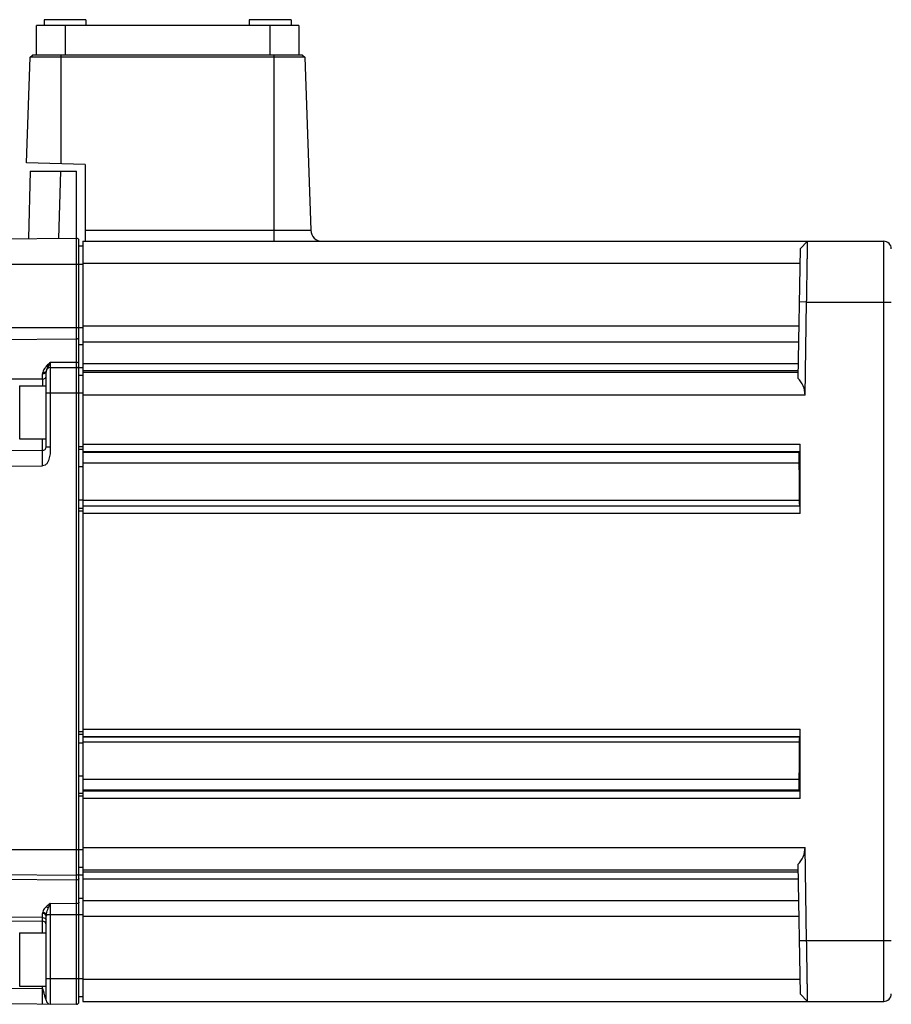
# Model space of a CAD drawing. Header units: millimetres. Extents: x 0 to 559, y 0 to 432.
# Tile 12 of 16: x 250 to 365, y 102 to 232. Entities that reach past the tile are written whole.
import ezdxf

# ---------------------------------------------------------------- set-up
doc = ezdxf.new("R2010")
doc.units = ezdxf.units.MM
doc.header["$LTSCALE"] = 30.734
doc.layers.add('ECM-B3M-C210DXF_CONTINUOUS_LINE', color=7, linetype='CONTINUOUS')

msp = doc.modelspace()

# ---------------------------------------------------------------- linework, layer by layer
at = {"layer": 'ECM-B3M-C210DXF_CONTINUOUS_LINE', "color": 7, "linetype": 'Continuous'}
for p, q in [((252.56, 226.98), (252.56, 230.88)), ((287.06, 230.88), (252.56, 230.88)), ((253.56, 231.63), (253.56, 230.88)), ((259.06, 231.63), (253.56, 231.63)), ((259.06, 231.63), (259.06, 230.88)), ((280.56, 231.63), (280.56, 230.88)), ((286.06, 231.63), (280.56, 231.63)), ((286.06, 231.63), (286.06, 230.88)), ((287.06, 230.88), (287.06, 226.98)), ((251.25, 212.79), (251.73, 226.7)), ((251.73, 226.7), (252.03, 226.98)), ((287.85, 226.7), (251.73, 226.7)), ((287.55, 226.98), (252.03, 226.98)), ((287.55, 226.98), (287.85, 226.7)), ((287.85, 226.7), (288.65, 203.93)), ((258.94, 212.58), (251.25, 212.79)), ((258.94, 212.58), (258.94, 202.48)), ((251.74, 211.68), (251.51, 202.82)), ((251.74, 211.68), (257.84, 211.68)), ((257.84, 202.88), (257.84, 211.68)), ((216.39, 202.52), (257.84, 202.88)), ((258.14, 102.39), (258.14, 202.58)), ((258.64, 202.48), (258.64, 167.7)), ((258.64, 202.48), (364.04, 202.48)), ((353.03, 201.5), (354.03, 202.48)), ((258.14, 201.88), (258.64, 201.88)), ((353.03, 201.5), (352.73, 184.47)), ((353.69, 182.24), (353.9, 194.48)), ((253.84, 175.44), (253.84, 185.35)), ((254.34, 185.85), (257.84, 185.88)), ((258.14, 184.88), (258.64, 184.88)), ((250.34, 183.48), (250.34, 176.48)), ((250.34, 183.48), (253.84, 183.48)), ((250.34, 176.48), (253.84, 176.48)), ((253.35, 174.94), (213.18, 174.59)), ((258.64, 175.08), (258.14, 175.08)), ((353.04, 166.68), (353.04, 175.78)), ((352.95, 174.71), (353.02, 174.78)), ((258.14, 167.38), (258.64, 167.38)), ((258.64, 167.68), (258.64, 137.28)), ((258.64, 137.58), (258.14, 137.58)), ((353.04, 129.18), (353.04, 138.28)), ((258.64, 137.27), (258.64, 102.48)), ((353, 137.27), (353.02, 137.28)), ((258.14, 129.88), (258.64, 129.88)), ((353.02, 130.18), (352.95, 130.25)), ((353.9, 110.48), (353.69, 122.73)), ((352.73, 120.5), (353.03, 103.47)), ((211.86, 119.49), (257.84, 119.09)), ((258.64, 120.08), (258.14, 120.08)), ((209.94, 113.42), (253.35, 113.04)), ((253.84, 102.62), (253.84, 113.68)), ((250.34, 111.5), (253.84, 111.5)), ((250.34, 111.5), (250.34, 104.5)), ((250.34, 104.5), (253.84, 104.5)), ((216.39, 102.45), (257.84, 102.09)), ((258.64, 103.08), (258.14, 103.08)), ((258.64, 102.48), (364.04, 102.48)), ((354.03, 102.48), (353.03, 103.47))]:
    msp.add_line(p, q, dxfattribs=at)
at = {"layer": 'ECM-B3M-C210DXF_CONTINUOUS_LINE', "color": 9, "linetype": 'Continuous'}
for p, q in [((256.31, 230.88), (256.31, 226.98)), ((283.31, 226.98), (283.31, 230.88)), ((255.74, 226.98), (255.74, 212.67)), ((283.84, 202.48), (283.84, 226.98)), ((255.51, 202.86), (255.74, 211.68)), ((258.94, 203.93), (288.65, 203.93)), ((257.84, 102.09), (257.84, 202.88)), ((364.04, 102.48), (364.04, 202.48)), ((352.99, 199.56), (258.64, 199.56)), ((216.8, 199.48), (258.64, 199.48)), ((353.9, 194.48), (352.9, 194.5)), ((353.9, 194.48), (365.04, 194.48)), ((211.86, 191.12), (258.64, 191.12)), ((258.64, 191.34), (352.85, 191.34)), ((211.18, 189.34), (257.84, 189.64)), ((352.81, 189.21), (258.64, 189.21)), ((258.14, 188.91), (258.64, 188.91)), ((257.84, 186.53), (254.34, 186.51)), ((254.34, 186.51), (254.34, 175.44)), ((258.14, 185.86), (258.64, 185.86)), ((258.64, 186.41), (352.76, 186.41)), ((352.75, 185.45), (258.64, 185.45)), ((253.35, 184.35), (211.04, 184.22)), ((253.35, 184.35), (253.35, 185.02)), ((258.64, 185.24), (352.74, 185.24)), ((258.64, 182.48), (253.84, 182.48)), ((353.69, 182.24), (258.64, 182.24)), ((253.35, 174.94), (253.35, 176.48)), ((253.84, 175.44), (254.34, 175.44)), ((258.14, 175.48), (258.64, 175.48)), ((258.64, 175.78), (353.04, 175.78)), ((353.02, 174.78), (258.64, 174.78)), ((258.64, 174.71), (352.95, 174.71)), ((217.03, 172.62), (253.35, 172.94)), ((258.14, 172.83), (258.64, 172.83)), ((352.93, 173.3), (258.64, 173.3)), ((258.14, 168.47), (258.64, 168.47)), ((352.98, 168.38), (258.64, 168.38)), ((258.64, 167.68), (353.02, 167.68)), ((258.64, 166.98), (258.14, 166.98)), ((353.04, 166.68), (258.64, 166.68)), ((258.14, 137.98), (258.64, 137.98)), ((258.64, 138.28), (353.04, 138.28)), ((258.14, 136.5), (258.64, 136.5)), ((353.02, 137.28), (258.64, 137.28)), ((258.64, 137.27), (353, 137.27)), ((352.98, 136.58), (258.64, 136.58)), ((258.14, 132.14), (258.64, 132.14)), ((352.93, 131.67), (258.64, 131.67)), ((352.95, 130.25), (258.64, 130.25)), ((258.64, 130.18), (353.02, 130.18)), ((258.64, 129.48), (258.14, 129.48)), ((353.04, 129.18), (258.64, 129.18)), ((217.9, 122.48), (258.64, 122.48)), ((258.64, 122.73), (353.69, 122.73)), ((352.74, 119.73), (258.64, 119.73)), ((258.64, 119.52), (352.75, 119.52)), ((257.84, 118.44), (211.18, 118.72)), ((258.14, 119.11), (258.64, 119.11)), ((352.76, 118.56), (258.64, 118.56)), ((257.84, 115.33), (254.34, 115.35)), ((254.34, 115.35), (254.34, 102.12)), ((258.14, 116.06), (258.64, 116.06)), ((258.64, 115.76), (352.81, 115.76)), ((253.35, 111.5), (253.35, 114.06)), ((253.35, 113.5), (211.04, 113.87)), ((258.64, 113.85), (253.85, 113.85)), ((352.85, 113.63), (258.64, 113.63)), ((352.9, 110.47), (353.9, 110.48)), ((353.9, 110.48), (365.04, 110.48)), ((253.84, 105.48), (258.64, 105.48)), ((258.64, 105.41), (352.99, 105.41)), ((253.35, 104.13), (215.95, 104.46)), ((253.35, 104.13), (253.35, 104.5)), ((253.83, 102.65), (253.82, 102.69)), ((253.84, 102.62), (253.82, 102.69))]:
    msp.add_line(p, q, dxfattribs=at)
at = {"layer": 'ECM-B3M-C210DXF_CONTINUOUS_LINE', "color": 7, "linetype": 'Continuous'}
for points in [[(253.41, 174.94), (253.39, 174.94), (253.37, 174.94), (253.35, 174.94)], [(253.43, 174.95), (253.42, 174.94), (253.41, 174.94)]]:
    msp.add_lwpolyline(points, dxfattribs=at)
at = {"layer": 'ECM-B3M-C210DXF_CONTINUOUS_LINE', "color": 9, "linetype": 'Continuous'}
msp.add_lwpolyline([(253.84, 102.62), (253.84, 102.62), (253.84, 102.63), (253.84, 102.64)], dxfattribs=at)
at = {"layer": 'ECM-B3M-C210DXF_CONTINUOUS_LINE', "color": 7, "linetype": 'Continuous'}
for centre, radius, start, end in [((290.15, 203.98), 1.5, 182, 270), ((257.84, 202.58), 0.3, 0, 90.5), ((364.04, 201.48), 1, 0, 90), ((254.34, 185.35), 0.5, 90.5, 180), ((257.84, 185.58), 0.3, 0, 90.5), ((253.34, 175.44), 0.5, 270.5, 360), ((-1196.61, 154.8), 1549.65, 0.50227, 0.68398), ((-1164.55, 149.84), 1517.59, 359.3141, 359.49965), ((257.84, 119.39), 0.3, 269.5, 360), ((253.34, 112.54), 0.5, 0, 89.5), ((254.34, 102.62), 0.5, 180, 269.5), ((257.84, 102.39), 0.3, 269.5, 360), ((364.04, 103.48), 1, 270, 360)]:
    msp.add_arc(centre, radius, start, end, dxfattribs=at)
at = {"layer": 'ECM-B3M-C210DXF_CONTINUOUS_LINE', "color": 9, "linetype": 'Continuous'}
for centre, radius, start, end in [((255.05, 184.73), 1.76, 148.4598, 149.7531), ((256.86, 183.25), 4.11, 135.744, 137.2364), ((240.73, 192.88), 15.04, 332.1449, 332.5725), ((244.59, 190.86), 10.69, 332.6432, 332.8036), ((247.65, 189.3), 7.25, 332.7364, 337.3811), ((254.33, 185.02), 0.984, 168.0156, 179.9501), ((255.28, 113.68), 1.43, 172.9841, 180.0067)]:
    msp.add_arc(centre, radius, start, end, dxfattribs=at)
at = {"layer": 'ECM-B3M-C210DXF_CONTINUOUS_LINE', "color": 7, "linetype": 'Continuous'}
for centre, major_axis, start_param, end_param in [((350.69, 182.24), (2.16, 2.12), -0.785398, 0.055671), ((350.69, 122.73), (2.16, -2.12), -0.055671, 0.785398)]:
    msp.add_ellipse(centre, major_axis=major_axis, ratio=0.982697, start_param=start_param, end_param=end_param, dxfattribs=at)
for points, knots in [([(353.9, 194.48), (353.91, 195), (353.93, 196.03), (353.95, 197.51), (353.97, 198.68), (353.98, 199.54), (353.99, 200.12), (354, 200.65), (354.01, 201.12), (354.01, 201.52), (354.02, 201.85), (354.02, 202.09), (354.02, 202.24), (354.02, 202.33), (354.03, 202.39), (354.02, 202.44), (354.03, 202.46), (354.02, 202.48), (354.03, 202.48)], [0, 0, 0, 0, 0.195016, 0.382691, 0.555534, 0.634356, 0.707084, 0.772983, 0.831448, 0.881904, 0.923857, 0.956931, 0.970024, 0.980773, 0.98916, 0.995169, 0.998787, 1, 1, 1, 1]), ([(352.93, 173.3), (352.92, 173.46), (352.92, 173.7), (352.92, 174.02), (352.93, 174.23), (352.93, 174.42), (352.93, 174.55), (352.94, 174.63), (352.94, 174.67), (352.94, 174.7), (352.95, 174.71), (352.95, 174.71)], [0, 0, 0, 0, 0.339196, 0.509833, 0.667359, 0.802364, 0.906543, 0.945061, 0.973656, 0.992021, 1, 1, 1, 1]), ([(353, 167.7), (353, 167.71), (353, 167.73), (352.99, 167.76), (352.99, 167.82), (352.98, 167.9), (352.98, 168), (352.98, 168.17), (352.98, 168.29), (352.98, 168.38)], [0, 0, 0, 0, 0.02367, 0.080307, 0.168917, 0.287676, 0.433828, 0.604392, 1, 1, 1, 1]), ([(353.02, 137.28), (353.02, 137.29), (353.02, 137.32), (353.03, 137.38), (353.03, 137.47), (353.04, 137.6), (353.04, 137.74), (353.04, 137.98), (353.04, 138.16), (353.04, 138.28)], [0, 0, 0, 0, 0.024139, 0.084094, 0.178113, 0.302481, 0.452745, 0.623487, 1, 1, 1, 1]), ([(352.98, 136.58), (352.98, 136.67), (352.98, 136.8), (352.98, 136.97), (352.98, 137.07), (352.99, 137.14), (352.99, 137.21), (353, 137.24), (353, 137.26), (353, 137.27)], [0, 0, 0, 0, 0.395607, 0.566171, 0.712322, 0.831082, 0.919692, 0.97633, 1, 1, 1, 1]), ([(352.95, 130.25), (352.95, 130.26), (352.94, 130.27), (352.94, 130.3), (352.94, 130.34), (352.93, 130.42), (352.93, 130.55), (352.93, 130.74), (352.92, 130.95), (352.92, 131.27), (352.92, 131.51), (352.93, 131.67)], [0, 0, 0, 0, 0.007979, 0.026344, 0.054939, 0.093457, 0.197637, 0.332642, 0.490169, 0.660805, 1, 1, 1, 1]), ([(353.04, 129.18), (353.04, 129.31), (353.04, 129.49), (353.04, 129.73), (353.04, 129.87), (353.03, 130), (353.03, 130.09), (353.02, 130.15), (353.02, 130.18), (353.02, 130.18)], [0, 0, 0, 0, 0.376513, 0.547255, 0.697519, 0.821887, 0.915906, 0.975861, 1, 1, 1, 1]), ([(354.03, 102.48), (354.02, 102.48), (354.03, 102.5), (354.02, 102.51), (354.03, 102.53), (354.02, 102.58), (354.02, 102.65), (354.02, 102.73), (354.02, 102.84), (354.02, 102.96), (354.02, 103.16), (354.01, 103.45), (354.01, 103.85), (354, 104.32), (353.99, 104.85), (353.98, 105.43), (353.97, 106.29), (353.95, 107.46), (353.93, 108.94), (353.91, 109.96), (353.9, 110.48)], [0, 0, 0, 0, 0.001212, 0.002721, 0.00483, 0.01084, 0.019227, 0.029975, 0.043069, 0.058473, 0.076143, 0.118096, 0.168552, 0.227016, 0.292915, 0.365643, 0.444465, 0.617308, 0.804983, 1, 1, 1, 1])]:
    msp.add_open_spline(points, degree=3, knots=knots, dxfattribs=at)
at = {"layer": 'ECM-B3M-C210DXF_CONTINUOUS_LINE', "color": 9, "linetype": 'Continuous'}
for points, knots in [([(258.14, 189.42), (258.14, 189.48), (258.06, 189.61), (257.92, 189.64), (257.84, 189.64)], [0, 0, 0, 0, 0.446921, 1, 1, 1, 1]), ([(253.52, 185.61), (253.51, 185.58), (253.44, 185.46), (253.39, 185.33), (253.37, 185.23)], [0, 0, 0, 0, 0.254552, 1, 1, 1, 1]), ([(253.37, 185.23), (253.42, 185.22), (253.53, 185.22), (253.7, 185.26), (253.79, 185.33), (253.82, 185.38)], [0, 0, 0, 0, 0.280757, 0.679331, 1, 1, 1, 1]), ([(253.84, 185.35), (253.84, 185.33), (253.84, 185.27), (253.81, 185.22), (253.78, 185.19)], [0, 0, 0, 0, 0.23768, 1, 1, 1, 1]), ([(253.84, 186.03), (253.87, 186.02), (253.94, 185.99), (254.03, 185.97), (254.09, 185.98)], [0, 0, 0, 0, 0.293386, 1, 1, 1, 1]), ([(253.94, 185.68), (253.94, 185.69), (253.97, 185.75), (254, 185.81), (254.03, 185.85)], [0, 0, 0, 0, 0.237132, 1, 1, 1, 1]), ([(258.14, 186.33), (258.14, 186.38), (258.05, 186.51), (257.92, 186.53), (257.84, 186.53)], [0, 0, 0, 0, 0.432665, 1, 1, 1, 1]), ([(253.78, 185.19), (253.75, 185.16), (253.63, 185.06), (253.47, 185.02), (253.35, 185.02)], [0, 0, 0, 0, 0.221133, 1, 1, 1, 1]), ([(253.35, 184.35), (253.41, 184.35), (253.53, 184.37), (253.73, 184.44), (253.84, 184.58), (253.84, 184.67)], [0, 0, 0, 0, 0.29359, 0.579438, 1, 1, 1, 1]), ([(253.35, 184.35), (253.35, 184.28), (253.35, 184), (253.35, 183.71), (253.35, 183.49)], [0, 0, 0, 0, 0.226428, 1, 1, 1, 1]), ([(253.35, 172.94), (253.35, 173.06), (253.35, 173.31), (253.34, 173.67), (253.34, 174.02), (253.34, 174.33), (253.34, 174.56), (253.34, 174.71), (253.34, 174.79), (253.34, 174.85), (253.34, 174.9), (253.35, 174.92), (253.35, 174.94), (253.35, 174.94)], [0, 0, 0, 0, 0.182106, 0.368032, 0.54706, 0.706994, 0.836555, 0.887965, 0.929667, 0.961258, 0.983116, 0.995825, 1, 1, 1, 1]), ([(254.34, 175.44), (254.34, 175.32), (254.36, 175.07), (254.36, 174.58), (254.28, 174.09), (254.14, 173.62), (253.98, 173.28), (253.72, 173.01), (253.47, 172.94), (253.35, 172.94)], [0, 0, 0, 0, 0.125322, 0.250649, 0.500952, 0.626239, 0.751403, 0.87596, 1, 1, 1, 1]), ([(258.14, 118.64), (258.14, 118.59), (258.05, 118.46), (257.92, 118.44), (257.84, 118.44)], [0, 0, 0, 0, 0.432589, 1, 1, 1, 1]), ([(254.34, 115.35), (254.32, 115.31), (254.23, 115.1), (254.15, 114.9), (254.09, 114.74)], [0, 0, 0, 0, 0.233743, 1, 1, 1, 1]), ([(258.14, 115.55), (258.14, 115.49), (258.06, 115.36), (257.92, 115.33), (257.84, 115.33)], [0, 0, 0, 0, 0.446997, 1, 1, 1, 1]), ([(253.84, 113.68), (253.84, 113.78), (253.75, 113.94), (253.54, 114.03), (253.41, 114.05), (253.35, 114.06)], [0, 0, 0, 0, 0.451869, 0.716809, 1, 1, 1, 1]), ([(253.84, 114.93), (253.79, 114.88), (253.59, 114.68), (253.42, 114.43), (253.37, 114.23)], [0, 0, 0, 0, 0.268354, 1, 1, 1, 1]), ([(253.37, 114.23), (253.49, 114.22), (253.7, 114.14), (253.84, 113.95), (253.85, 113.85)], [0, 0, 0, 0, 0.543245, 1, 1, 1, 1]), ([(253.84, 114.93), (253.92, 114.9), (254, 114.83), (254.08, 114.76), (254.09, 114.74)], [0, 0, 0, 0, 0.755868, 1, 1, 1, 1]), ([(253.85, 113.85), (253.86, 113.92), (253.92, 114.22), (254.01, 114.52), (254.09, 114.74)], [0, 0, 0, 0, 0.234019, 1, 1, 1, 1]), ([(253.35, 113.5), (253.45, 113.5), (253.65, 113.45), (253.79, 113.3), (253.82, 113.21)], [0, 0, 0, 0, 0.526791, 1, 1, 1, 1]), ([(253.35, 102.13), (253.35, 102.13), (253.35, 102.15), (253.34, 102.17), (253.34, 102.22), (253.34, 102.28), (253.34, 102.36), (253.34, 102.51), (253.34, 102.74), (253.34, 103.05), (253.34, 103.4), (253.35, 103.76), (253.35, 104.01), (253.35, 104.13)], [0, 0, 0, 0, 0.004174, 0.016882, 0.038738, 0.070324, 0.112022, 0.163429, 0.292987, 0.452918, 0.631951, 0.817884, 1, 1, 1, 1]), ([(253.82, 102.69), (253.77, 102.81), (253.71, 102.99), (253.63, 103.24), (253.58, 103.46), (253.53, 103.67), (253.48, 103.88), (253.44, 104.02), (253.38, 104.13), (253.35, 104.13)], [0, 0, 0, 0, 0.236698, 0.376919, 0.523562, 0.671222, 0.813346, 0.933181, 1, 1, 1, 1])]:
    msp.add_open_spline(points, degree=3, knots=knots, dxfattribs=at)
for points in [[(253.72, 185.89), (253.66, 185.81), (253.6, 185.73), (253.55, 185.65)], [(253.84, 186.03), (253.8, 185.99), (253.76, 185.94), (253.72, 185.89)], [(253.82, 185.38), (253.84, 185.4), (253.85, 185.42), (253.85, 185.45)], [(253.9, 185.6), (253.91, 185.62), (253.93, 185.65), (253.94, 185.68)], [(254.34, 186.51), (254.2, 186.38), (254.05, 186.25), (253.92, 186.11)], [(254.34, 115.35), (254.17, 115.22), (254, 115.08), (253.84, 114.93)], [(253.37, 114.23), (253.36, 114.17), (253.35, 114.12), (253.35, 114.06)]]:
    msp.add_open_spline(points, degree=3, dxfattribs=at)

doc.saveas('drawing.dxf')
